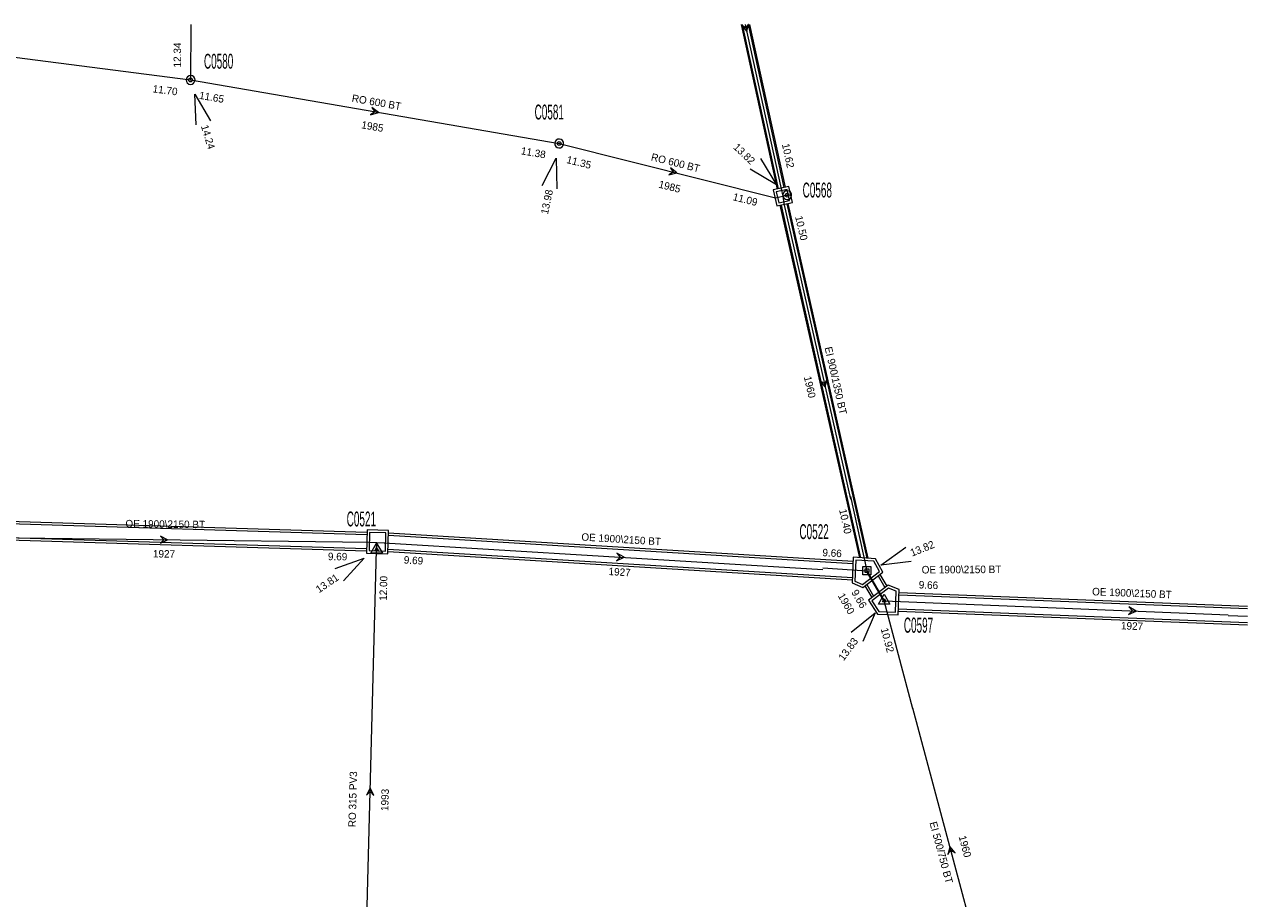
# Model space of a CAD drawing. Header units: metres. Extents: x 134532 to 134897, y 396007 to 396351.
# Tile 7 of 7: x 134733 to 134897, y 396234 to 396351. Entities that reach past the tile are written whole.
import ezdxf
from ezdxf.enums import TextEntityAlignment as Align

# ---------------------------------------------------------------- set-up
doc = ezdxf.new("R2010")
doc.units = ezdxf.units.M
doc.header["$MEASUREMENT"] = 0
doc.styles.add('Style-ENGINEERING', font='ENGINEERING.shx')

# ---------------------------------------------------------------- blocks, each defined once
blk = doc.blocks.new('IMENA_3')
at = {"color": 8, "linetype": 'Continuous', "lineweight": 0, "flags": 128}
for points in [[(0.77, -0.44), (-0.77, -0.44), (0, 0.89)], [(0.25, -0.14), (-0.25, -0.14), (0, 0.29)]]:
    blk.add_lwpolyline(points, close=True, dxfattribs=at)
at = {"color": 8, "linetype": 'Continuous', "lineweight": 0}
blk.add_point((0, 0), dxfattribs=at)
blk = doc.blocks.new('NAPRND_24')
at = {"color": 8, "linetype": 'Continuous', "lineweight": 0, "flags": 128}
blk.add_lwpolyline([(3.99, -1.05), (0, 0), (4.01, 0.95)], dxfattribs=at)
at = {"color": 8, "linetype": 'Continuous', "lineweight": 0, "style": 'Style-ENGINEERING'}
blk.add_text('13.81', height=1, rotation=180, dxfattribs=at).set_placement((6.01, 0), align=Align.MIDDLE_CENTER)
blk = doc.blocks.new('IMENV_22')
at = {"color": 8, "linetype": 'Continuous', "lineweight": 0, "flags": 128}
for points in [[(0.55, 0.55), (0.55, -0.55), (-0.55, -0.55), (-0.55, 0.55)], [(0.25, 0.25), (0.25, -0.25), (-0.25, -0.25), (-0.25, 0.25)]]:
    blk.add_lwpolyline(points, close=True, dxfattribs=at)
at = {"color": 8, "linetype": 'Continuous', "lineweight": 0}
blk.add_point((0, 0), dxfattribs=at)
blk = doc.blocks.new('IMENR')
at = {"color": 8, "linetype": 'Continuous', "lineweight": 0}
blk.add_circle((0, 0), 0.249, dxfattribs=at)
blk.add_arc((0, 0), 0.599, 222.3458, 222.2559, dxfattribs=at)
blk.add_point((0, 0), dxfattribs=at)
blk = doc.blocks.new('NAPRND_25')
at = {"color": 8, "linetype": 'Continuous', "lineweight": 0, "flags": 128}
blk.add_lwpolyline([(3.99, -1.05), (0, 0), (4.01, 0.95)], dxfattribs=at)
at = {"color": 8, "linetype": 'Continuous', "lineweight": 0, "style": 'Style-ENGINEERING'}
blk.add_text('13.82', height=1, rotation=180, dxfattribs=at).set_placement((6.01, 0), align=Align.MIDDLE_CENTER)
blk = doc.blocks.new('IMENR_1')
at = {"color": 8, "linetype": 'Continuous', "lineweight": 0}
blk.add_circle((0, 0), 0.249, dxfattribs=at)
blk.add_arc((0, 0), 0.599, 222.3458, 222.2559, dxfattribs=at)
blk.add_point((0, 0), dxfattribs=at)
blk = doc.blocks.new('NAPRND_27')
at = {"color": 8, "linetype": 'Continuous', "lineweight": 0, "flags": 128}
blk.add_lwpolyline([(3.99, -1.05), (0, 0), (4.01, 0.95)], dxfattribs=at)
at = {"color": 8, "linetype": 'Continuous', "lineweight": 0, "style": 'Style-ENGINEERING'}
blk.add_text('14.24', height=1, dxfattribs=at).set_placement((6.01, 0), align=Align.MIDDLE_CENTER)
blk = doc.blocks.new('IMENR_2')
at = {"color": 8, "linetype": 'Continuous', "lineweight": 0}
blk.add_circle((0, 0), 0.249, dxfattribs=at)
blk.add_arc((0, 0), 0.599, 222.3458, 222.2559, dxfattribs=at)
blk.add_point((0, 0), dxfattribs=at)
blk = doc.blocks.new('NAPRND_28')
at = {"color": 8, "linetype": 'Continuous', "lineweight": 0, "flags": 128}
blk.add_lwpolyline([(3.99, -1.05), (0, 0), (4.01, 0.95)], dxfattribs=at)
at = {"color": 8, "linetype": 'Continuous', "lineweight": 0, "style": 'Style-ENGINEERING'}
blk.add_text('13.98', height=1, rotation=180, dxfattribs=at).set_placement((6.01, 0), align=Align.MIDDLE_CENTER)
blk = doc.blocks.new('IMENA_4')
at = {"color": 8, "linetype": 'Continuous', "lineweight": 0, "flags": 128}
for points in [[(0.77, -0.44), (-0.77, -0.44), (0, 0.89)], [(0.25, -0.14), (-0.25, -0.14), (0, 0.29)]]:
    blk.add_lwpolyline(points, close=True, dxfattribs=at)
at = {"color": 8, "linetype": 'Continuous', "lineweight": 0}
blk.add_point((0, 0), dxfattribs=at)
blk = doc.blocks.new('DIR_9')
at = {"color": 8, "linetype": 'Continuous', "lineweight": 0, "flags": 128}
blk.add_lwpolyline([(-0.5, 0.5), (0, 0), (-0.5, -0.5), (0.5, 0)], close=True, dxfattribs=at)
blk = doc.blocks.new('DIR_31')
at = {"color": 8, "linetype": 'Continuous', "lineweight": 0, "flags": 128}
blk.add_lwpolyline([(-0.5, 0.5), (0, 0), (-0.5, -0.5), (0.5, 0)], close=True, dxfattribs=at)
blk = doc.blocks.new('DIR_32')
at = {"color": 8, "linetype": 'Continuous', "lineweight": 0, "flags": 128}
blk.add_lwpolyline([(0, 0), (0, 0), (0, 0), (0, 0)], close=True, dxfattribs=at)
blk = doc.blocks.new('DIR_33')
at = {"color": 8, "linetype": 'Continuous', "lineweight": 0, "flags": 128}
blk.add_lwpolyline([(-0.5, 0.5), (0, 0), (-0.5, -0.5), (0.5, 0)], close=True, dxfattribs=at)
blk = doc.blocks.new('DIR_35')
at = {"color": 8, "linetype": 'Continuous', "lineweight": 0, "flags": 128}
blk.add_lwpolyline([(-0.5, 0.5), (0, 0), (-0.5, -0.5), (0.5, 0)], close=True, dxfattribs=at)
blk = doc.blocks.new('DIR_36')
at = {"color": 8, "linetype": 'Continuous', "lineweight": 0, "flags": 128}
blk.add_lwpolyline([(-0.5, 0.5), (0, 0), (-0.5, -0.5), (0.5, 0)], close=True, dxfattribs=at)
blk = doc.blocks.new('DIR_48')
at = {"color": 8, "linetype": 'Continuous', "lineweight": 0, "flags": 128}
blk.add_lwpolyline([(-0.5, 0.5), (0, 0), (-0.5, -0.5), (0.5, 0)], close=True, dxfattribs=at)
blk = doc.blocks.new('DIR_49')
at = {"color": 8, "linetype": 'Continuous', "lineweight": 0, "flags": 128}
blk.add_lwpolyline([(-0.5, 0.5), (0, 0), (-0.5, -0.5), (0.5, 0)], close=True, dxfattribs=at)
blk = doc.blocks.new('DIR_51')
at = {"color": 8, "linetype": 'Continuous', "lineweight": 0, "flags": 128}
blk.add_lwpolyline([(-0.5, 0.5), (0, 0), (-0.5, -0.5), (0.5, 0)], close=True, dxfattribs=at)
blk = doc.blocks.new('*U146')
at = {"color": 8, "linetype": 'Continuous', "lineweight": 0, "flags": 128}
for points in [[(-1.23, 1.76), (-1.65, -1.36), (1.22, -1.76), (1.65, 1.36)], [(-0.93, 1.36), (-1.26, -1.06), (0.93, -1.36), (1.26, 1.06)]]:
    blk.add_lwpolyline(points, close=True, dxfattribs=at)
blk = doc.blocks.new('*U147')
at = {"color": 8, "linetype": 'Continuous', "lineweight": 0, "flags": 128}
for points in [[(1.93, -2.01), (2.06, 1.41), (0.62, 2.01), (-2.06, -0.02), (-0.83, -1.88)], [(1.59, -1.65), (1.7, 1.18), (0.67, 1.61), (-1.59, -0.1), (-0.64, -1.54)]]:
    blk.add_lwpolyline(points, close=True, dxfattribs=at)
blk = doc.blocks.new('*U148')
at = {"color": 8, "linetype": 'Continuous', "lineweight": 0}
for p, q in [((-1.46, 0.03), (-0.54, -1.55)), ((-1.22, 0.21), (-0.3, -1.36)), ((0.3, 1.37), (1.22, -0.21)), ((0.54, 1.55), (1.46, -0.02))]:
    blk.add_line(p, q, dxfattribs=at)
blk = doc.blocks.new('*U149')
at = {"color": 8, "linetype": 'Continuous', "lineweight": 0, "flags": 128}
for points in [[(-1.91, 2.02), (-2.05, -1.41), (-0.61, -2.02), (2.05, 0), (1.08, 1.82)], [(-1.58, 1.64), (-1.69, -1.18), (-0.66, -1.62), (1.6, 0.1), (0.86, 1.48)]]:
    blk.add_lwpolyline(points, close=True, dxfattribs=at)
blk = doc.blocks.new('*U150')
at = {"color": 8, "linetype": 'Continuous', "lineweight": 0}
for p, q in [((-31.18, 2.86), (31.23, -0.96)), ((-31.17, 3.16), (31.24, -0.66)), ((-31.24, 0.66), (31.15, -3.16)), ((-31.23, 0.96), (31.16, -2.86))]:
    blk.add_line(p, q, dxfattribs=at)
blk = doc.blocks.new('*U151')
at = {"color": 8, "linetype": 'Continuous', "lineweight": 0}
for p, q in [((-28.75, 2.12), (28.75, 0.37)), ((-28.75, 1.82), (28.74, 0.07)), ((-28.74, -0.08), (28.68, -1.83)), ((-28.74, -0.38), (28.68, -2.12))]:
    blk.add_line(p, q, dxfattribs=at)
blk = doc.blocks.new('*U160')
at = {"color": 8, "linetype": 'Continuous', "lineweight": 0, "flags": 128}
for points in [[(-1.09, -1.1), (1.09, -1.1), (1.09, 1.1), (-1.09, 1.1)], [(-0.74, -0.75), (0.74, -0.75), (0.74, 0.75), (-0.74, 0.75)]]:
    blk.add_lwpolyline(points, close=True, dxfattribs=at)
blk = doc.blocks.new('NAPRND_48')
at = {"color": 8, "linetype": 'Continuous', "lineweight": 0, "flags": 128}
blk.add_lwpolyline([(3.98, -1.05), (0, 0), (4.02, 0.95)], dxfattribs=at)
at = {"color": 8, "linetype": 'Continuous', "lineweight": 0, "style": 'Style-ENGINEERING', "width": 0.988302}
blk.add_text('13.82', height=1.012, dxfattribs=at).set_placement((6, 0), align=Align.MIDDLE_CENTER)
blk = doc.blocks.new('NAPRND_49')
at = {"color": 8, "linetype": 'Continuous', "lineweight": 0, "flags": 128}
blk.add_lwpolyline([(3.97, -1.05), (0, 0), (4.02, 0.95)], dxfattribs=at)
at = {"color": 8, "linetype": 'Continuous', "lineweight": 0, "style": 'Style-ENGINEERING', "width": 1.004311}
blk.add_text('13.83', height=0.996, rotation=180, dxfattribs=at).set_placement((6.01, 0), align=Align.MIDDLE_CENTER)

msp = doc.modelspace()

# ---------------------------------------------------------------- linework, layer by layer
at = {"color": 8, "linetype": 'Continuous', "lineweight": 0}
for p, q in [((134829.258, 396350.972), (134834.093, 396328.857)), ((134829.411, 396350.972), (134834.24, 396328.89)), ((134830.23, 396350.972), (134835.02, 396329.065)), ((134830.384, 396350.972), (134835.167, 396329.098)), ((134834.494, 396326.688), (134845.165, 396279.341)), ((134834.641, 396326.721), (134845.321, 396279.331)), ((134835.421, 396326.896), (134846.154, 396279.275)), ((134835.568, 396326.929), (134846.31, 396279.265)), ((134846.167, 396277.397), (134848.502, 396273.401)), ((134850.457, 396274.375), (134897.317, 396272.526)), ((134850.469, 396274.675), (134897.317, 396272.827)), ((134850.373, 396272.177), (134897.317, 396270.325)), ((134850.384, 396272.476), (134897.317, 396270.625))]:
    msp.add_line(p, q, dxfattribs=at)
at = {"color": 8, "linetype": 'Continuous', "lineweight": 0, "flags": 128}
for points in [[(134697.521, 396350.972), (134755.299, 396343.517)], [(134755.325, 396350.972), (134755.299, 396343.517)], [(134829.821, 396350.972), (134834.652, 396328.878), (134834.879, 396327.904), (134835.463, 396328.04)], [(134755.299, 396343.517), (134804.823, 396334.98)], [(134804.823, 396334.98), (134833.905, 396327.677), (134835.463, 396328.04)], [(134835.463, 396328.04), (134834.879, 396327.904), (134835.009, 396326.907), (134843.96, 396287.191)], [(134843.96, 396287.553), (134846.167, 396277.6)], [(134721.146, 396282.139), (134779.317, 396281.414), (134780.317, 396281.388), (134780.291, 396280.388)], [(134780.291, 396280.388), (134780.317, 396281.388), (134781.317, 396281.362), (134840.237, 396277.76)], [(134778.576, 396215.451), (134780.291, 396280.388)], [(134840.237, 396277.969), (134846.167, 396277.6)], [(134846.167, 396277.6), (134848.502, 396273.539)], [(134852.324, 396259.029), (134848.502, 396273.539)], [(134848.502, 396273.539), (134894.719, 396271.687)], [(134894.719, 396271.578), (134897.317, 396271.476)], [(134866.342, 396206.749), (134852.324, 396259.122)]]:
    msp.add_lwpolyline(points, dxfattribs=at)
msp.add_lwpolyline([(134830.268, 396350.972), (134830.216, 396350.972), (134829.921, 396350.512), (134829.326, 396350.894), (134830.028, 396350.024)], close=True, dxfattribs=at)

# ---------------------------------------------------------------- block references
at = {"color": 8, "linetype": 'Continuous', "lineweight": 0}
for name, p in [('IMENR_1', (134755.299, 396343.517)), ('IMENR_2', (134804.823, 396334.98)), ('IMENR', (134835.463, 396328.04)), ('*U151', (134750.248, 396282.4)), ('*U150', (134813.07, 396279.522)), ('IMENA_3', (134780.291, 396280.388)), ('*U149', (134846.247, 396277.379)), ('*U148', (134847.368, 396275.538)), ('*U147', (134848.426, 396273.661)), ('DIR_32', (134847.534, 396275.222))]:
    msp.add_blockref(name, p, dxfattribs=at)
for name, p, xscale, yscale, zscale, rotation in [('NAPRND_27', (134755.884, 396341.605), 0.9999896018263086, 0.9999896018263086, 0.9999896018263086, 287.0176932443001), ('NAPRND_25', (134834.021, 396329.426), 1.000000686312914, 1.000000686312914, 1.000000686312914, 136.1269346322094), ('NAPRND_28', (134804.409, 396333.023), 0.9999996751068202, 0.9999996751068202, 0.9999996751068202, 258.0615302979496), ('*U160', (134834.879, 396327.905), 1.000003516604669, 1.000003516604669, 1.000003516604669, 12.65359248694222), ('*U146', (134780.413, 396281.484), 1.000000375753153, 1.000000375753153, 1.000000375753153, 6.180233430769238), ('DIR_9', (134751.718, 396281.757), 0.9487549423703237, 0.9487549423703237, 0.9487549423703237, 359.3336661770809), ('NAPRND_48', (134848.028, 396278.345), 1.002196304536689, 1.014059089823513, 1.002196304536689, 21.81604965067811), ('NAPRND_24', (134778.634, 396279.269), 0.999997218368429, 0.999997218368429, 0.999997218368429, 214.0317947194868), ('NAPRND_49', (134847.291, 396271.921), 1.010305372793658, 1.005968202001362, 1.010305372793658, 233.1979531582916), ('DIR_49', (134881.841, 396272.203), 1.000045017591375, 1.016176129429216, 1.000045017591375, 356.9436167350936)]:
    msp.add_blockref(name, p, dxfattribs=dict(at, xscale=xscale, yscale=yscale, zscale=zscale, rotation=rotation))
for name, p, rotation in [('DIR_35', (134780.061, 396339.248), 350.219413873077), ('DIR_36', (134820.14, 396331.134), 347.2377692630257), ('DIR_33', (134840.456, 396302.736), 281.9344931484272), ('DIR_31', (134813.036, 396279.422), 357.4003573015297), ('DIR_51', (134779.434, 396247.919), 88.48715793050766), ('DIR_48', (134857.422, 396240.075), 104.9844797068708)]:
    msp.add_blockref(name, p, dxfattribs=dict(at, rotation=rotation))
at = {"color": 8, "linetype": 'Continuous', "lineweight": 0, "yscale": 1.016220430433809}
for name, p in [('IMENV_22', (134846.167, 396277.6)), ('IMENA_4', (134848.502, 396273.539))]:
    msp.add_blockref(name, p, dxfattribs=at)

# ---------------------------------------------------------------- texts
at = {"color": 8, "linetype": 'Continuous', "lineweight": 0, "style": 'Style-ENGINEERING'}
for s, rotation, p in [('12.34', 89.80007, (134753.51, 396346.869)), ('11.70', 352.64801, (134751.879, 396342.144)), ('11.65', 350.21941, (134758.126, 396341.203)), ('RO 600 BT', 350.21941, (134780.28, 396340.53)), ('1985', 350.21941, (134779.737, 396337.275)), ('11.38', 350.21941, (134801.361, 396333.75)), ('10.62', 282.33431, (134835.591, 396333.342)), ('11.35', 345.90351, (134807.479, 396332.45)), ('RO 600 BT', 345.90351, (134820.455, 396332.4)), ('1985', 345.90351, (134819.668, 396329.191)), ('11.09', 345.90351, (134829.825, 396327.464)), ('10.50', 282.70049, (134837.375, 396323.623)), ('EI 900/1350 BT', 282.70049, (134841.996, 396303.137)), ('1960', 282.70048, (134838.511, 396302.272)), ('OE 1900\\2150 BT', 359.28594, (134751.893, 396283.861)), ('OE 1900\\2150 BT', 356.50123, (134813.156, 396281.827)), ('1927', 359.28594, (134751.727, 396279.86)), ('9.69', 359.28594, (134775.052, 396279.499)), ('9.66', 356.50123, (134841.498, 396279.978)), ('9.69', 356.50123, (134785.248, 396278.99)), ('12.00', 88.48716, (134781.201, 396275.229)), ('1927', 356.50123, (134812.949, 396277.424)), ('RO 315 PV3', 88.48716, (134777.081, 396246.897)), ('1993', 88.48716, (134781.405, 396246.807)), ('EI 500/750 BT', 284.98448, (134856.165, 396239.745)), ('1960', 284.98448, (134859.361, 396240.565))]:
    msp.add_text(s, height=1, rotation=rotation, dxfattribs=at).set_placement(p, align=Align.MIDDLE_CENTER)
for s, height, width, p in [('C0580', 2, 0.5, (134759.063, 396346.031)), ('C0581', 2, 0.5, (134803.491, 396339.209)), ('C0568', 2, 0.5, (134839.505, 396328.729)), ('C0521', 2, 0.5, (134778.241, 396284.544)), ('C0522', 2, 0.5, (134839.078, 396282.845)), ('C0597', 2.0324, 0.492019, (134853.107, 396270.281))]:
    msp.add_text(s, height=height, dxfattribs=dict(at, width=width)).set_placement(p, align=Align.MIDDLE_CENTER)
for s, height, rotation, width, p in [('10.40', 1.0008, 282.50419, 1.014641, (134843.284, 396284.226)), ('OE 1900\\2150 BT', 1.01622, 0.29687, 0.984039, (134858.885, 396277.759)), ('9.66', 1.0042, 299.89922, 1.00793, (134845.13, 396273.81)), ('9.66', 1.0042, 299.89922, 1.00793, (134845.131, 396273.81)), ('9.66', 1.0162, 357.70489, 0.984088, (134854.446, 396275.675)), ('OE 1900\\2150 BT', 1.0162, 357.70489, 0.984088, (134881.785, 396274.593)), ('1960', 1.0042, 299.89922, 1.00793, (134843.406, 396273.178)), ('10.92', 1.0011, 284.75582, 1.014036, (134848.936, 396268.27)), ('1927', 1.0162, 357.70489, 0.984088, (134881.797, 396270.171))]:
    msp.add_text(s, height=height, rotation=rotation, dxfattribs=dict(at, width=width)).set_placement(p, align=Align.MIDDLE_CENTER)

doc.saveas('drawing.dxf')
